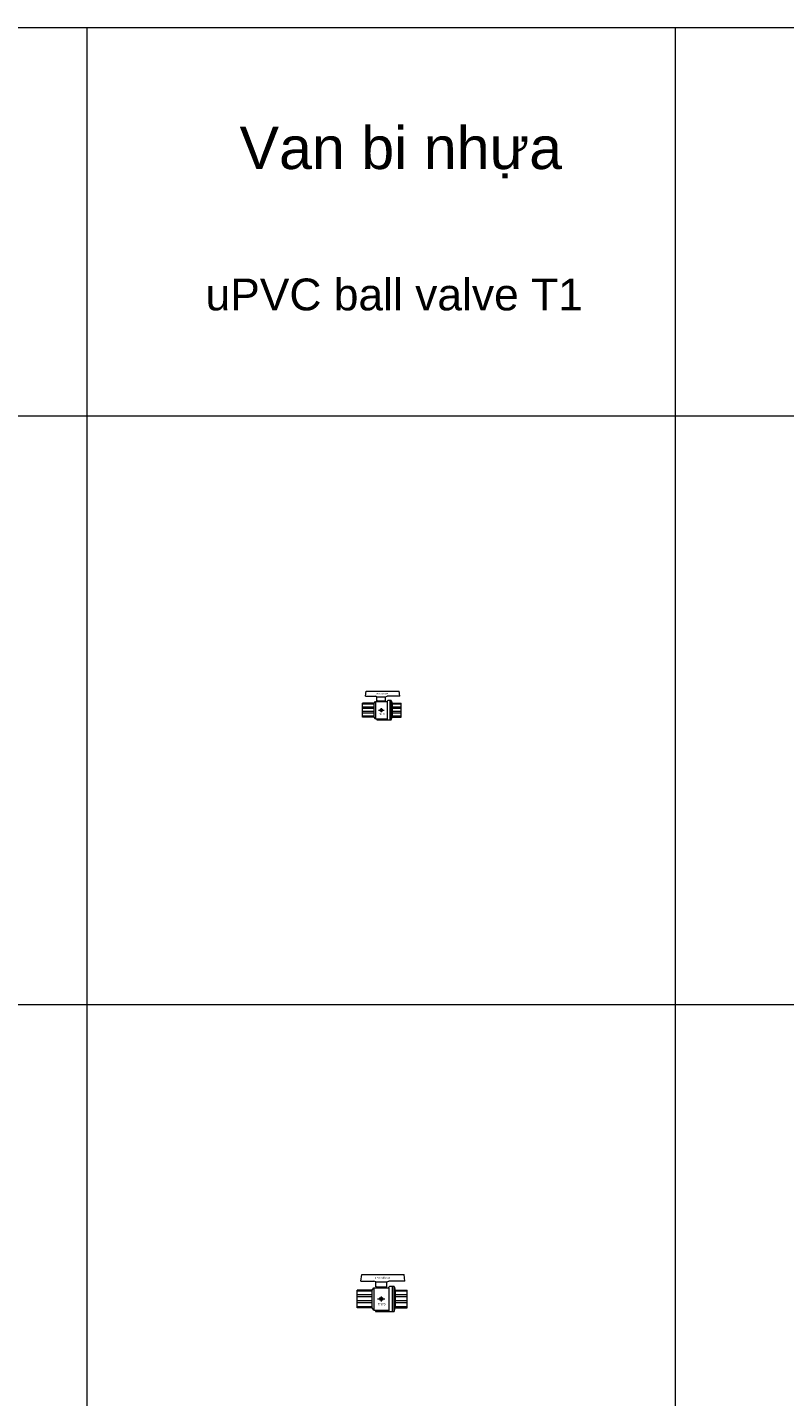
# Model space of a CAD drawing. Header units: millimetres. Extents: x 2339 to 23224, y 1509 to 18979.
# Tile 111 of 124: x 13092 to 14379, y 14543 to 16868. Entities that reach past the tile are written whole.
import ezdxf

# ---------------------------------------------------------------- set-up
doc = ezdxf.new("R2010")
doc.units = ezdxf.units.MM
doc.set_wipeout_variables(frame=1)
doc.layers.get('0').update_dxf_attribs({"lineweight": 0})
doc.styles.add('DISOCP', font='disocp.shx', dxfattribs={"width": 0.6})
doc.styles.add('Notes', font='arial.ttf', dxfattribs={"height": 3})

# ---------------------------------------------------------------- blocks, each defined once
blk = doc.blocks.new('*U235')
blk.add_line((0, 4.9), (0, -4.9))
blk.add_wipeout([(-29.3, -43.6), (-36.2, -34.9), (-94.9, -34.9), (-94.9, 35.2), (-36.2, 35.2), (-29.3, 43.6), (-19.5, 43.6), (-19.5, 47.6), (-21.9, 47.6), (-21.9, 67.9), (-29.2, 70.7), (-80.1, 70.7), (-76.8, 95.8), (89.9, 95.8), (93.2, 70.7), (29.2, 70.7), (21.9, 67.9), (21.9, 47.6), (19.5, 47.6), (19.5, 43.6), (29.3, 43.6), (29.3, 46.1), (32.3, 49.6), (50.4, 49.6), (55.3, 35.2), (101.5, 35.2), (101.5, -34.9), (55.3, -34.9), (50.4, -49.4), (-22.7, -49.4), (-22.7, -43.6)])
for p, q in [((-80.1, 70.7), (-76.8, 95.8)), ((-80.1, 70.7), (-29.2, 70.7)), ((-76.8, 95.8), (89.9, 95.8)), ((-21.9, 67.9), (-29.2, 70.7)), ((-21.9, 47.6), (-21.9, 67.9)), ((-21.9, 67.9), (21.9, 67.9)), ((21.9, 67.9), (29.2, 70.7)), ((21.9, 47.6), (21.9, 67.9)), ((93.2, 70.7), (29.2, 70.7)), ((93.2, 70.7), (89.9, 95.8)), ((-94.9, -34.9), (-94.9, 35.2)), ((-36.2, 35.2), (-94.9, 35.2)), ((-36.2, 30.7), (-94.9, 30.7)), ((-36.2, 15.7), (-94.9, 15.7)), ((-36.2, 7.9), (-94.9, 7.9)), ((-36.2, 35.2), (-29.3, 43.6)), ((-36.2, -34.9), (-36.2, 35.2)), ((-29.3, 43.6), (29.3, 43.6)), ((-29.3, 43.6), (-29.3, -43.6)), ((-19.5, 47.6), (-21.9, 47.6)), ((-19.5, 43.6), (-19.5, 47.6)), ((-19.5, 47.6), (19.5, 47.6)), ((-14.3, 0), (14.3, 0)), ((0, 10.3), (0, -10.3)), ((19.5, 43.6), (19.5, 47.6)), ((19.5, 47.6), (21.9, 47.6)), ((29.3, 46.1), (32.3, 49.6)), ((29.3, 43.6), (29.3, 46.1)), ((29.3, 43.6), (29.3, -43.6)), ((50.4, 49.6), (32.3, 49.6)), ((44.7, -49.4), (44.7, 49.6)), ((50.4, 49.6), (55.3, 35.2)), ((50.4, -49.4), (50.4, 49.6)), ((55.3, 35.2), (101.5, 35.2)), ((55.3, 35.2), (55.3, -34.9)), ((101.5, 30.7), (55.3, 30.7)), ((101.5, 15.7), (55.3, 15.7)), ((101.5, 7.9), (55.3, 7.9)), ((101.5, -34.9), (101.5, 35.2)), ((-36.2, -7.6), (-94.9, -7.6)), ((-36.2, -15.4), (-94.9, -15.4)), ((-36.2, -30.4), (-94.9, -30.4)), ((-36.2, -34.9), (-94.9, -34.9)), ((-29.3, -43.6), (-36.2, -34.9)), ((-29.3, -43.6), (29.3, -43.6)), ((-22.7, -43.6), (-22.7, -49.4)), ((-22.7, -47.5), (30.4, -47.5)), ((-22.7, -49.4), (50.4, -49.4)), ((29.3, -43.6), (29.3, -45.8)), ((29.3, -45.8), (31.5, -49.4)), ((50.4, -49.4), (55.3, -34.9)), ((101.5, -7.6), (55.3, -7.6)), ((101.5, -15.4), (55.3, -15.4)), ((101.5, -30.4), (55.3, -30.4)), ((55.3, -34.9), (101.5, -34.9))]:
    blk.add_line(p, q)
blk.add_circle((0, 0), 6.52)
at = {"style": 'DISOCP', "width": 0.7}
for s, height, p in [('uPVC ball valve', 7.292, (-25.4, 79.5)), ('DN20', 9.95, (-13.7, -25.6))]:
    blk.add_text(s, height=height, dxfattribs=at).set_placement(p)
blk = doc.blocks.new('*U233')
blk.add_line((0, 4.9), (0, -4.9))
blk.add_wipeout([(-29.3, -43.6), (-36.2, -34.9), (-94.9, -34.9), (-94.9, 35.2), (-36.2, 35.2), (-29.3, 43.6), (-19.5, 43.6), (-19.5, 47.6), (-21.9, 47.6), (-21.9, 67.9), (-29.2, 70.7), (-80.1, 70.7), (-76.8, 95.8), (89.9, 95.8), (93.2, 70.7), (29.2, 70.7), (21.9, 67.9), (21.9, 47.6), (19.5, 47.6), (19.5, 43.6), (29.3, 43.6), (29.3, 46.1), (32.3, 49.6), (50.4, 49.6), (55.3, 35.2), (101.5, 35.2), (101.5, -34.9), (55.3, -34.9), (50.4, -49.4), (-22.7, -49.4), (-22.7, -43.6)])
for p, q in [((-80.1, 70.7), (-76.8, 95.8)), ((-80.1, 70.7), (-29.2, 70.7)), ((-76.8, 95.8), (89.9, 95.8)), ((-21.9, 67.9), (-29.2, 70.7)), ((21.9, 67.9), (29.2, 70.7)), ((93.2, 70.7), (29.2, 70.7)), ((93.2, 70.7), (89.9, 95.8)), ((-94.9, -34.9), (-94.9, 35.2)), ((-36.2, 35.2), (-94.9, 35.2)), ((-36.2, 30.7), (-94.9, 30.7)), ((-36.2, 15.7), (-94.9, 15.7)), ((-36.2, 7.9), (-94.9, 7.9)), ((-36.2, 35.2), (-29.3, 43.6)), ((-36.2, -34.9), (-36.2, 35.2)), ((-29.3, 43.6), (29.3, 43.6)), ((-29.3, 43.6), (-29.3, -43.6)), ((-21.9, 47.6), (-21.9, 67.9)), ((-21.9, 67.9), (21.9, 67.9)), ((-19.5, 47.6), (-21.9, 47.6)), ((-19.5, 43.6), (-19.5, 47.6)), ((-19.5, 47.6), (19.5, 47.6)), ((-14.3, 0), (14.3, 0)), ((0, 10.3), (0, -10.3)), ((19.5, 43.6), (19.5, 47.6)), ((19.5, 47.6), (21.9, 47.6)), ((21.9, 47.6), (21.9, 67.9)), ((29.3, 46.1), (32.3, 49.6)), ((29.3, 43.6), (29.3, 46.1)), ((29.3, 43.6), (29.3, -43.6)), ((50.4, 49.6), (32.3, 49.6)), ((44.7, -49.4), (44.7, 49.6)), ((50.4, 49.6), (55.3, 35.2)), ((50.4, -49.4), (50.4, 49.6)), ((55.3, 35.2), (101.5, 35.2)), ((55.3, 35.2), (55.3, -34.9)), ((101.5, 30.7), (55.3, 30.7)), ((101.5, 15.7), (55.3, 15.7)), ((101.5, 7.9), (55.3, 7.9)), ((101.5, -34.9), (101.5, 35.2)), ((-36.2, -7.6), (-94.9, -7.6)), ((-36.2, -15.4), (-94.9, -15.4)), ((-36.2, -30.4), (-94.9, -30.4)), ((-36.2, -34.9), (-94.9, -34.9)), ((-29.3, -43.6), (-36.2, -34.9)), ((-29.3, -43.6), (29.3, -43.6)), ((-22.7, -43.6), (-22.7, -49.4)), ((-22.7, -47.5), (30.4, -47.5)), ((-22.7, -49.4), (50.4, -49.4)), ((29.3, -43.6), (29.3, -45.8)), ((29.3, -45.8), (31.5, -49.4)), ((50.4, -49.4), (55.3, -34.9)), ((101.5, -7.6), (55.3, -7.6)), ((101.5, -15.4), (55.3, -15.4)), ((101.5, -30.4), (55.3, -30.4)), ((55.3, -34.9), (101.5, -34.9))]:
    blk.add_line(p, q)
blk.add_circle((0, 0), 6.52)
at = {"style": 'DISOCP', "width": 0.7}
for s, height, p in [('uPVC ball valve', 7.292, (-25.4, 79.5)), ('DN15', 9.95, (-11.7, -25))]:
    blk.add_text(s, height=height, dxfattribs=at).set_placement(p)

msp = doc.modelspace()

# ---------------------------------------------------------------- linework, layer by layer
for p, q in [((2339.1, 16868.4), (23193.1, 16868.4)), ((13193.1, 1508.9), (13193.1, 16868.4)), ((14193.1, 1508.9), (14193.1, 16868.4)), ((2339.1, 16208.9), (23193.1, 16208.9)), ((2339.1, 15208.9), (23193.1, 15208.9))]:
    msp.add_line(p, q)

# ---------------------------------------------------------------- block references
for name, p, xscale, yscale, zscale in [('*U233', (13693.1, 15708.8), 0.3355913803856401, 0.3355913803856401, 0.3355913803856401), ('*U235', (13693.1, 14708.8), 0.4314746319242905, 0.4314746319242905, 0.4314746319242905)]:
    msp.add_blockref(name, p, dxfattribs=dict(xscale=xscale, yscale=yscale, zscale=zscale))

# ---------------------------------------------------------------- texts
at = {"width": 2199.733, "attachment_point": 1, "style": 'Notes'}
for s, insert, char_height in [('Van bi nhựa', (13452.2, 16699.8), 72), ('\\pxqc;uPVC ball valve T1', (12615.2, 16441.8), 54)]:
    msp.add_mtext(s, dxfattribs=dict(at, insert=insert, char_height=char_height))

doc.saveas('drawing.dxf')
